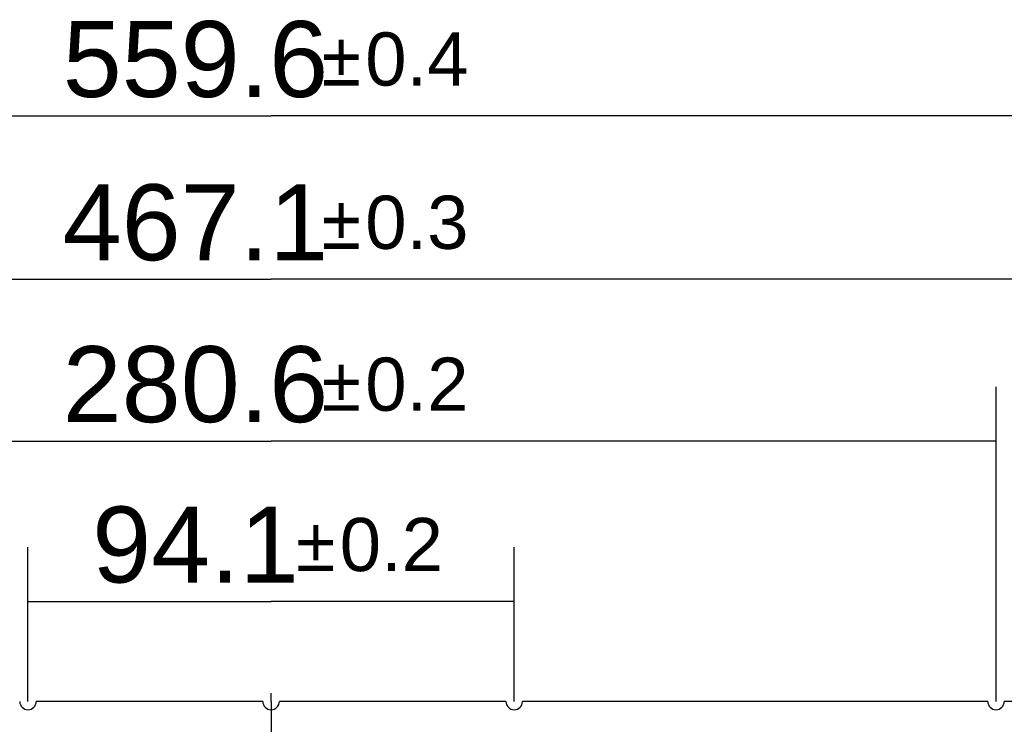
# Model space of a CAD drawing. Header units: millimetres. Extents: x 0 to 210, y 0 to 297.
# Tile 10 of 23: x 93 to 120, y 145 to 164. Entities that reach past the tile are written whole.
import ezdxf
from ezdxf.enums import TextEntityAlignment as Align

# ---------------------------------------------------------------- set-up
doc = ezdxf.new("R2010")
doc.units = ezdxf.units.MM
doc.header["$LTSCALE"] = 19.36
doc.linetypes.add('CENTER', pattern=[0.6, 0.375, -0.075, 0.075, -0.075])
doc.layers.get('0').update_dxf_attribs({"linetype": 'CONTINUOUS'})
doc.layers.add('Z_DIM_2D', color=7, linetype='CONTINUOUS')
doc.styles.add('TEXTSTYLE_3', font='helveticaneueltw1g-ltcn.otf')
doc.styles.add('TEXTSTYLE_4', font='gdt', dxfattribs={"width": 0.7})
doc.dimstyles.new('DIMSTYLE_1', dxfattribs={"dimtxt": 2.1, "dimasz": 3.5, "dimexe": 1.5, "dimexo": 0, "dimgap": 0.525, "dimtad": 1, "dimlfac": 7.000007, "dimdsep": 46, "dimtxsty": 'TEXTSTYLE_3', "dimblk": '_FILLED', "dimblk1": '_FILLED', "dimblk2": '_FILLED', "dimcen": 0.09, "dimclrt": 5, "dimazin": 2, "dimtol": 1, "dimtp": 0.2, "dimtm": 0.2, "dimtfac": 1, "dimtofl": 0, "dimtmove": 0, "dimatfit": 3, "dimldrblk": '_FILLED', "dimfxl": 0, "dimtolj": 1, "dimarcsym": 0})
doc.dimstyles.new('DIMSTYLE_2', dxfattribs={"dimtxt": 2.1, "dimasz": 3.5, "dimexe": 1.5, "dimexo": 0, "dimgap": 0.525, "dimtad": 1, "dimlfac": 7.000007, "dimdsep": 46, "dimtxsty": 'TEXTSTYLE_3', "dimblk": '_FILLED', "dimblk1": '_FILLED', "dimblk2": '_FILLED', "dimcen": 0.09, "dimclrt": 5, "dimazin": 2, "dimtol": 1, "dimtp": 0.3, "dimtm": 0.3, "dimtfac": 1, "dimtofl": 0, "dimtmove": 0, "dimatfit": 3, "dimldrblk": '_FILLED', "dimfxl": 0, "dimtolj": 1, "dimarcsym": 0})
doc.dimstyles.new('DIMSTYLE_3', dxfattribs={"dimtxt": 2.1, "dimasz": 3.5, "dimexe": 1.5, "dimexo": 0, "dimgap": 0.525, "dimtad": 1, "dimlfac": 7.000007, "dimdsep": 46, "dimtxsty": 'TEXTSTYLE_3', "dimblk": '_FILLED', "dimblk1": '_FILLED', "dimblk2": '_FILLED', "dimcen": 0.09, "dimclrt": 5, "dimazin": 2, "dimtol": 1, "dimtp": 0.4, "dimtm": 0.4, "dimtfac": 1, "dimtofl": 0, "dimtmove": 0, "dimatfit": 3, "dimldrblk": '_FILLED', "dimfxl": 0, "dimtolj": 1, "dimarcsym": 0})

# ---------------------------------------------------------------- blocks, each defined once
blk = doc.blocks.new('*D3')
at = {"layer": 'Z_DIM_2D', "color": 2, "linetype": 'Continuous', "transparency": 16777216}
for p, q in [((92.796, 145.574), (92.796, 149.837)), ((106.239, 145.574), (106.239, 149.837)), ((92.796, 148.337), (99.517, 148.337)), ((106.239, 148.337), (99.517, 148.337))]:
    blk.add_line(p, q, dxfattribs=at)
at = {"layer": 'Z_DIM_2D', "color": 5, "linetype": 'Continuous', "transparency": 16777216}
for s, height, style, p in [('94.1', 2.1, 'TEXTSTYLE_3', (97.426, 148.862)), ('`', 1.47, 'TEXTSTYLE_4', (100.751, 149.177)), ('0.2', 1.47, 'TEXTSTYLE_3', (102.843, 149.177))]:
    blk.add_text(s, height=height, dxfattribs=dict(at, style=style)).set_placement(p, align=Align.CENTER)
blk = doc.blocks.new('_FILLED')
at = {"color": 0, "linetype": 'ByBlock'}
blk.add_solid([(0, 0), (-1, 0.125), (-1, -0.125)], dxfattribs=at)
blk = doc.blocks.new('_NONE')
blk = doc.blocks.new('*D4')
at = {"layer": 'Z_DIM_2D', "color": 2, "linetype": 'Continuous', "transparency": 16777216}
for p, q in [((79.474, 145.574), (79.474, 154.27)), ((119.56, 145.574), (119.56, 154.27)), ((79.474, 152.77), (99.517, 152.77)), ((119.56, 152.77), (99.517, 152.77))]:
    blk.add_line(p, q, dxfattribs=at)
at = {"layer": 'Z_DIM_2D', "color": 5, "linetype": 'Continuous', "transparency": 16777216}
for s, height, style, p in [('280.6', 2.1, 'TEXTSTYLE_3', (97.426, 153.295)), ('`', 1.47, 'TEXTSTYLE_4', (101.457, 153.61)), ('0.2', 1.47, 'TEXTSTYLE_3', (103.548, 153.61))]:
    blk.add_text(s, height=height, dxfattribs=dict(at, style=style)).set_placement(p, align=Align.CENTER)
blk = doc.blocks.new('*D5')
at = {"layer": 'Z_DIM_2D', "color": 2, "linetype": 'Continuous', "transparency": 16777216}
for p, q in [((66.153, 145.574), (66.153, 158.746)), ((132.881, 145.574), (132.881, 158.746)), ((66.153, 157.246), (99.517, 157.246)), ((132.881, 157.246), (99.517, 157.246))]:
    blk.add_line(p, q, dxfattribs=at)
at = {"layer": 'Z_DIM_2D', "color": 5, "linetype": 'Continuous', "transparency": 16777216}
for s, height, style, p in [('467.1', 2.1, 'TEXTSTYLE_3', (97.426, 157.771)), ('`', 1.47, 'TEXTSTYLE_4', (101.457, 158.086)), ('0.3', 1.47, 'TEXTSTYLE_3', (103.548, 158.086))]:
    blk.add_text(s, height=height, dxfattribs=dict(at, style=style)).set_placement(p, align=Align.CENTER)
blk = doc.blocks.new('*D6')
at = {"layer": 'Z_DIM_2D', "color": 2, "linetype": 'Continuous', "transparency": 16777216}
for p, q in [((59.546, 145.181), (59.546, 163.26)), ((139.489, 145.181), (139.489, 163.26)), ((59.546, 161.76), (99.517, 161.76)), ((139.489, 161.76), (99.517, 161.76))]:
    blk.add_line(p, q, dxfattribs=at)
at = {"layer": 'Z_DIM_2D', "color": 5, "linetype": 'Continuous', "transparency": 16777216}
for s, height, style, p in [('559.6', 2.1, 'TEXTSTYLE_3', (97.426, 162.285)), ('`', 1.47, 'TEXTSTYLE_4', (101.457, 162.6)), ('0.4', 1.47, 'TEXTSTYLE_3', (103.548, 162.6))]:
    blk.add_text(s, height=height, dxfattribs=dict(at, style=style)).set_placement(p, align=Align.CENTER)

msp = doc.modelspace()

# ---------------------------------------------------------------- linework, layer by layer
at = {"color": 7, "linetype": 'Continuous'}
for p, q in [((99.5172, 145.5739), (99.5172, 145.8025)), ((99.2887, 145.5739), (93.0244, 145.5739)), ((106.0101, 145.5739), (99.7458, 145.5739)), ((119.3315, 145.5739), (106.4672, 145.5739)), ((132.6529, 145.5739), (119.7886, 145.5739))]:
    msp.add_line(p, q, dxfattribs=at)
at = {"color": 7, "linetype": 'CENTER'}
msp.add_line((99.5172, 145.5739), (99.5172, 143.0927), dxfattribs=at)
at = {"color": 7, "linetype": 'Continuous'}
for centre, start, end in [((92.7958, 145.5739), 180.00107, 359.99893), ((99.5172, 145.5739), 180.00107, 359.99893), ((106.2387, 145.5739), 180.00215, 359.99785), ((119.5601, 145.5739), 180.00215, 359.99785)]:
    msp.add_arc(centre, 0.2286, start, end, dxfattribs=at)

# ---------------------------------------------------------------- dimensions: what is measured, and where the dimension line sits
at = {"layer": 'Z_DIM_2D', "color": 2, "linetype": 'Continuous'}
for base, p1, p2, dimstyle, picture, middle in [((139.4886, 161.7596), (59.5458, 145.181), (139.4886, 145.181), 'DIMSTYLE_3', '*D6', (99.5172, 161.7596)), ((132.8815, 157.2463), (66.153, 145.5739), (132.8815, 145.5739), 'DIMSTYLE_2', '*D5', (99.5172, 157.2463)), ((119.5601, 152.7699), (79.4744, 145.5739), (119.5601, 145.5739), 'DIMSTYLE_1', '*D4', (99.5172, 152.7699)), ((106.2387, 148.3371), (92.7958, 145.5739), (106.2387, 145.5739), 'DIMSTYLE_1', '*D3', (99.5172, 148.3371))]:
    dim = msp.add_linear_dim(base=base, p1=p1, p2=p2, dimstyle=dimstyle, override={"dimblk1": 'NONE', "dimblk2": 'NONE', "dimsah": 1}, dxfattribs=at)
    dim.commit()
    dim.dimension.update_dxf_attribs({"geometry": picture, "text_midpoint": middle, "dimtype": 160})

doc.saveas('drawing.dxf')
